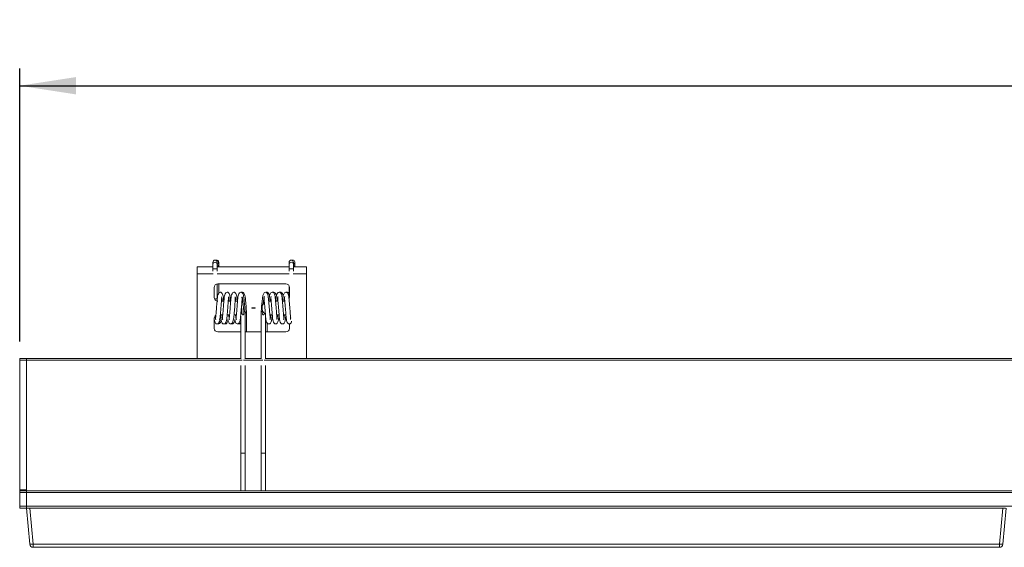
# Model space of a CAD drawing. Header units: millimetres. Extents: x 12 to 288, y 98 to 274.
# Tile 3 of 6: x 57 to 115, y 243 to 274. Entities that reach past the tile are written whole.
import ezdxf

# ---------------------------------------------------------------- set-up
doc = ezdxf.new("R2010")
doc.units = ezdxf.units.MM
doc.layers.add('SLD-0', color=179, linetype='Continuous')
doc.styles.add('SLDTEXTSTYLE0', font='TXT', dxfattribs={"width": 0.75})
doc.dimstyles.new('SLDDIMSTYLE1', dxfattribs={"dimtxt": 3, "dimasz": 3.302, "dimexe": 0, "dimexo": 0.0625, "dimgap": 0.75, "dimtad": 1, "dimdec": 1, "dimlfac": 5, "dimrnd": 1e-09, "dimzin": 12, "dimdsep": 46, "dimtxsty": 'SLDTEXTSTYLE0', "dimsah": 1, "dimcen": 0.09, "dimadec": 0, "dimazin": 3, "dimtfac": 1, "dimtdec": 1, "dimtofl": 0, "dimtmove": 0, "dimatfit": 3, "dimfxl": 1, "dimfrac": 2, "dimtolj": 1, "dimtzin": 12, "dimarcsym": 0})

# ---------------------------------------------------------------- blocks, each defined once
blk = doc.blocks.new('_D_3')
at = {"layer": 'SLD-0'}
for p, q in [((57.109, 255.002), (57.109, 270.971)), ((287.909, 255.002), (287.909, 270.971)), ((57.109, 269.971), (287.909, 269.971))]:
    blk.add_line(p, q, dxfattribs=at)
for points in [[(57.109, 269.971), (60.411, 269.463), (60.411, 270.479)], [(287.909, 269.971), (284.607, 270.479), (284.607, 269.463)]]:
    blk.add_solid(points, dxfattribs=at)
at = {"layer": 'SLD-0', "insert": (161.45, 273.838), "char_height": 3, "attachment_point": 1, "style": 'SLDTEXTSTYLE0'}
blk.add_mtext('1154', dxfattribs=at)

msp = doc.modelspace()

# ---------------------------------------------------------------- linework, layer by layer
at = {"color": 7, "linetype": 'Continuous', "lineweight": 15}
for p, q in [((68.426, 259.63), (68.426, 259.506)), ((68.639, 259.757), (68.597, 259.75)), ((68.686, 259.506), (68.686, 259.63)), ((68.769, 259.506), (68.769, 259.63)), ((72.89, 259.63), (72.89, 259.506)), ((73.103, 259.757), (73.061, 259.75)), ((73.15, 259.506), (73.15, 259.63)), ((73.233, 259.506), (73.233, 259.63)), ((67.509, 259.361), (68.426, 259.361)), ((67.509, 259.361), (67.509, 258.954)), ((68.426, 259.269), (68.426, 259.107)), ((68.686, 259.361), (72.89, 259.361)), ((68.686, 259.107), (68.686, 259.269)), ((72.89, 259.269), (72.89, 259.107)), ((73.15, 259.361), (73.909, 259.361)), ((73.15, 259.107), (73.15, 259.269)), ((73.909, 259.361), (73.909, 258.954)), ((67.509, 258.954), (67.509, 254.002)), ((73.909, 258.954), (73.909, 254.002)), ((68.509, 258.161), (68.509, 257.561)), ((68.686, 257.502), (68.686, 258.36)), ((72.709, 258.361), (68.709, 258.361)), ((68.769, 257.814), (68.769, 258.361)), ((72.89, 258.244), (72.89, 257.502)), ((72.909, 257.561), (72.909, 258.161)), ((68.931, 257.361), (69.074, 257.361)), ((69.01, 257.364), (69.074, 257.364)), ((69.331, 257.361), (69.474, 257.361)), ((69.41, 257.364), (69.474, 257.364)), ((71.705, 257.364), (71.705, 257.361)), ((71.705, 257.364), (71.767, 257.364)), ((71.705, 257.361), (71.843, 257.361)), ((72.102, 257.364), (72.167, 257.364)), ((72.103, 257.361), (72.243, 257.361)), ((72.502, 257.364), (72.567, 257.364)), ((72.503, 257.361), (72.643, 257.361)), ((70.109, 256.968), (70.109, 256.965)), ((70.109, 256.965), (70.109, 256.957)), ((70.909, 256.963), (70.709, 256.963)), ((70.709, 256.963), (70.709, 256.939)), ((70.709, 256.939), (70.909, 256.939)), ((70.909, 256.963), (70.909, 256.939)), ((71.309, 256.968), (71.309, 256.965)), ((71.309, 256.957), (71.309, 256.965)), ((71.333, 256.753), (71.332, 256.753)), ((68.509, 256.361), (68.509, 255.761)), ((69.007, 256.561), (68.867, 256.561)), ((69.407, 256.561), (69.267, 256.561)), ((69.713, 256.561), (69.667, 256.561)), ((70.059, 256.476), (70.059, 254.002)), ((70.319, 254.002), (70.319, 256.719)), ((70.4, 255.564), (70.4, 256.719)), ((71.259, 256.719), (71.259, 254.002)), ((71.519, 254.002), (71.519, 256.482)), ((71.91, 256.561), (71.77, 256.561)), ((72.31, 256.561), (72.17, 256.561)), ((72.709, 256.561), (72.57, 256.561)), ((72.983, 256.314), (73, 256.385)), ((71.6, 255.564), (71.6, 256.1)), ((72.909, 255.761), (72.909, 256.024)), ((68.709, 255.564), (68.709, 255.561)), ((68.709, 255.564), (70.059, 255.564)), ((68.709, 255.561), (70.059, 255.561)), ((70.319, 255.564), (71.259, 255.564)), ((70.319, 255.561), (71.259, 255.561)), ((71.519, 255.564), (72.709, 255.564)), ((71.519, 255.561), (72.709, 255.561)), ((72.709, 255.564), (72.709, 255.561)), ((57.109, 254.002), (57.509, 254.002)), ((57.109, 253.902), (57.109, 254.002)), ((57.509, 253.902), (57.109, 253.902)), ((57.109, 246.302), (57.109, 253.902)), ((57.509, 254.002), (70.079, 254.002)), ((57.509, 254.002), (57.509, 253.902)), ((57.509, 246.302), (57.509, 253.902)), ((70.298, 254.002), (71.279, 254.002)), ((71.498, 254.002), (273.659, 254.002)), ((70.059, 253.588), (70.059, 248.439)), ((70.319, 248.439), (70.319, 253.588)), ((71.259, 253.588), (71.259, 248.439)), ((71.519, 248.439), (71.519, 253.588)), ((70.059, 248.439), (70.059, 246.242)), ((70.319, 246.242), (70.319, 248.439)), ((71.259, 248.439), (71.259, 246.242)), ((71.519, 246.242), (71.519, 248.439)), ((57.109, 246.302), (57.509, 246.302)), ((57.109, 246.242), (57.109, 246.302)), ((57.109, 246.242), (57.509, 246.242)), ((57.109, 246.142), (57.109, 246.242)), ((57.509, 246.142), (57.109, 246.142)), ((57.109, 245.342), (57.109, 246.142)), ((57.509, 246.302), (57.509, 246.242)), ((57.509, 246.142), (57.509, 246.242)), ((57.509, 246.242), (287.509, 246.242)), ((287.509, 246.142), (57.509, 246.142)), ((57.509, 245.342), (57.509, 246.142)), ((57.109, 245.342), (57.509, 245.342)), ((57.109, 245.242), (57.109, 245.342)), ((57.509, 245.242), (57.109, 245.242)), ((57.509, 245.342), (287.509, 245.342)), ((57.509, 245.242), (57.509, 245.342)), ((57.535, 245.242), (57.509, 245.242)), ((57.694, 243.124), (57.509, 245.242)), ((57.535, 245.242), (57.708, 245.242)), ((57.708, 245.242), (57.893, 243.124)), ((114.709, 245.242), (57.708, 245.242)), ((114.524, 243.124), (114.709, 245.242)), ((114.709, 245.242), (114.882, 245.242)), ((114.909, 245.242), (114.723, 243.124)), ((57.893, 243.124), (114.524, 243.124)), ((57.893, 243.124), (57.893, 242.942)), ((114.524, 242.942), (57.893, 242.942)), ((114.524, 242.942), (114.524, 243.124))]:
    msp.add_line(p, q, dxfattribs=at)
at = {"color": 8, "linetype": 'Continuous', "lineweight": 15}
for p, q in [((67.509, 258.954), (68.44, 258.954)), ((68.672, 258.954), (72.904, 258.954)), ((73.136, 258.954), (73.909, 258.954)), ((69.713, 257.364), (69.713, 257.361)), ((57.509, 253.902), (70.148, 253.902)), ((70.229, 253.902), (71.349, 253.902)), ((71.428, 253.902), (273.665, 253.902))]:
    msp.add_line(p, q, dxfattribs=at)
at = {"color": 8, "linetype": 'Continuous', "lineweight": 15, "flags": 128}
for points in [[(68.426, 259.269), (68.426, 259.269), (68.436, 259.258), (68.464, 259.25), (68.507, 259.244), (68.556, 259.242)], [(68.556, 259.242), (68.606, 259.244), (68.648, 259.25), (68.677, 259.258), (68.686, 259.269), (68.686, 259.269)], [(72.89, 259.269), (72.89, 259.269), (72.9, 259.258), (72.928, 259.25), (72.971, 259.244), (73.02, 259.242)], [(73.02, 259.242), (73.07, 259.244), (73.112, 259.25), (73.141, 259.258), (73.15, 259.269), (73.15, 259.269)]]:
    msp.add_lwpolyline(points, dxfattribs=at)
at = {"color": 7, "linetype": 'Continuous', "lineweight": 15, "flags": 128}
for points in [[(69.312, 256.276), (69.328, 256.181), (69.382, 256.062), (69.445, 256.023), (69.505, 256.026), (69.569, 256.077), (69.621, 256.216), (69.652, 256.407), (69.673, 256.625), (69.691, 256.842), (69.706, 257.029), (69.719, 257.193), (69.729, 257.32), (69.736, 257.466), (69.734, 257.586), (69.734, 257.586)], [(69.712, 256.276), (69.728, 256.181), (69.782, 256.062), (69.845, 256.023), (69.905, 256.026), (69.969, 256.077), (70.021, 256.216), (70.052, 256.407), (70.073, 256.625), (70.091, 256.842), (70.106, 257.029), (70.119, 257.193), (70.129, 257.32), (70.136, 257.466), (70.134, 257.586), (70.134, 257.586)], [(71.767, 256.285), (71.779, 256.302), (71.784, 256.388), (71.778, 256.477), (71.772, 256.533), (71.747, 256.822), (71.73, 257.041), (71.712, 257.261), (71.693, 257.462), (71.673, 257.629), (71.643, 257.761), (71.579, 257.855), (71.505, 257.88), (71.426, 257.841), (71.355, 257.68), (71.33, 257.533), (71.309, 257.33), (71.287, 257.069), (71.274, 256.905), (71.261, 256.726), (71.261, 256.726)], [(70.244, 256.753), (70.287, 256.743), (70.313, 256.73), (70.319, 256.719)], [(70.33, 256.686), (70.363, 256.692), (70.391, 256.704), (70.401, 256.719), (70.395, 256.727)]]:
    msp.add_lwpolyline(points, dxfattribs=at)
at = {"color": 7, "linetype": 'Continuous', "lineweight": 15}
for centre, radius, start, end in [((68.555, 259.628), 0.129, 89.37651, 179.36878), ((68.558, 259.628), 0.129, 0.63118, 90.61827), ((68.641, 259.63), 0.127, 290.88832, 91.20272), ((73.019, 259.628), 0.129, 89.38173, 179.36882), ((73.022, 259.628), 0.129, 0.63118, 90.61827), ((73.105, 259.63), 0.127, 290.88099, 91.21004), ((68.709, 258.161), 0.2, 90, 180), ((72.709, 258.161), 0.2, 0, 90), ((68.709, 257.564), 0.2, 180, 270), ((68.709, 257.561), 0.2, 180, 270), ((69.713, 256.968), 0.396, 66.35687, 90), ((69.713, 256.965), 0.396, 66.10553, 90), ((72.709, 257.561), 0.2, 339.10358, 0), ((72.709, 257.564), 0.2, 342.24628, 0), ((71.326, 256.667), 0.0861, 85.6733, 136.64686), ((71.705, 256.968), 0.396, 131.30449, 180), ((71.705, 256.965), 0.396, 131.24674, 180), ((71.705, 256.957), 0.396, 180, 239.65894), ((68.709, 256.361), 0.2, 121.86247, 180), ((69.713, 256.957), 0.396, 270, 284.67475), ((68.709, 255.764), 0.2, 180, 270), ((68.709, 255.761), 0.2, 180, 270), ((72.709, 255.764), 0.2, 270, 0), ((72.709, 255.761), 0.2, 270, 0), ((57.793, 243.701), 0.585, 260.19647, 279.80353), ((57.893, 243.142), 0.2, 185, 270), ((114.624, 243.701), 0.585, 260.19647, 279.80353), ((114.524, 243.142), 0.2, 270, 355)]:
    msp.add_arc(centre, radius, start, end, dxfattribs=at)
at = {"color": 8, "linetype": 'Continuous', "lineweight": 15}
for centre, radius, start, end in [((68.554, 259.505), 0.128, 89.0832, 180.05262), ((68.558, 259.505), 0.128, 0.40406, 90.82392), ((73.019, 259.504), 0.129, 89.34853, 179.78729), ((73.022, 259.505), 0.128, 0.40406, 90.82392), ((68.641, 259.507), 0.128, 291.1516, 359.54736), ((73.105, 259.507), 0.128, 291.1516, 359.54736)]:
    msp.add_arc(centre, radius, start, end, dxfattribs=at)
at = {"color": 7, "linetype": 'Continuous', "lineweight": 15}
for points, knots in [([(68.426, 259.506), (68.426, 259.498), (68.426, 259.486), (68.426, 259.452), (68.426, 259.42), (68.426, 259.383), (68.426, 259.333), (68.426, 259.294), (68.426, 259.269)], [0, 0, 0, 0, 0.239458, 0.36836, 0.500002, 0.63164, 0.760542, 1, 1, 1, 1]), ([(68.686, 259.269), (68.686, 259.294), (68.686, 259.333), (68.686, 259.383), (68.686, 259.42), (68.686, 259.452), (68.686, 259.486), (68.686, 259.498), (68.686, 259.506)], [0, 0, 0, 0, 0.239458, 0.36836, 0.499998, 0.63164, 0.760542, 1, 1, 1, 1]), ([(68.769, 259.361), (68.769, 259.368), (68.769, 259.389), (68.769, 259.42), (68.769, 259.452), (68.769, 259.486), (68.769, 259.498), (68.769, 259.506)], [0, 0, 0, 0, 0.10183, 0.289013, 0.476205, 0.659498, 1, 1, 1, 1]), ([(72.89, 259.506), (72.89, 259.498), (72.89, 259.486), (72.89, 259.452), (72.89, 259.42), (72.89, 259.383), (72.89, 259.333), (72.89, 259.294), (72.89, 259.269)], [0, 0, 0, 0, 0.239458, 0.36836, 0.500002, 0.63164, 0.760542, 1, 1, 1, 1]), ([(73.15, 259.269), (73.15, 259.294), (73.15, 259.333), (73.15, 259.383), (73.15, 259.42), (73.15, 259.452), (73.15, 259.486), (73.15, 259.498), (73.15, 259.506)], [0, 0, 0, 0, 0.239458, 0.36836, 0.499998, 0.63164, 0.760542, 1, 1, 1, 1]), ([(73.233, 259.361), (73.233, 259.368), (73.233, 259.389), (73.233, 259.42), (73.233, 259.452), (73.233, 259.486), (73.233, 259.498), (73.233, 259.506)], [0, 0, 0, 0, 0.10183, 0.289013, 0.476205, 0.659498, 1, 1, 1, 1]), ([(68.509, 256.291), (68.516, 256.243), (68.533, 256.141), (68.576, 256.062), (68.624, 256.021), (68.718, 256.021), (68.766, 256.065), (68.812, 256.16), (68.844, 256.322), (68.864, 256.514), (68.881, 256.712), (68.896, 256.902), (68.91, 257.076), (68.923, 257.232), (68.932, 257.373), (68.937, 257.472), (68.936, 257.507), (68.935, 257.515)], [0, 0, 0, 0, 0.076996, 0.162702, 0.217935, 0.249916, 0.30692, 0.395157, 0.486061, 0.571985, 0.654741, 0.725893, 0.785599, 0.849774, 0.905939, 0.979316, 1, 1, 1, 1]), ([(69.065, 257.364), (69.065, 257.367), (69.058, 257.444), (69.044, 257.563), (69.019, 257.705), (68.987, 257.796), (68.936, 257.864), (68.859, 257.892), (68.777, 257.851), (68.716, 257.733), (68.696, 257.582), (68.675, 257.39), (68.654, 257.134), (68.633, 256.867), (68.615, 256.646), (68.601, 256.498), (68.591, 256.403), (68.587, 256.333), (68.59, 256.283), (68.6, 256.28), (68.603, 256.279)], [0, 0, 0, 0, 0.002407, 0.074305, 0.135779, 0.187208, 0.226761, 0.282774, 0.340417, 0.404156, 0.474492, 0.553577, 0.634785, 0.719546, 0.791353, 0.842492, 0.87074, 0.914916, 0.973933, 1, 1, 1, 1]), ([(68.871, 256.58), (68.876, 256.525), (68.891, 256.369), (68.92, 256.183), (68.97, 256.067), (69.024, 256.019), (69.131, 256.024), (69.178, 256.081), (69.225, 256.203), (69.253, 256.399), (69.273, 256.613), (69.29, 256.828), (69.305, 257.023), (69.319, 257.189), (69.33, 257.34), (69.338, 257.479), (69.337, 257.573), (69.334, 257.586), (69.334, 257.587)], [0, 0, 0, 0, 0.056988, 0.163112, 0.244578, 0.295912, 0.326249, 0.383995, 0.468547, 0.549854, 0.628037, 0.698555, 0.757138, 0.810195, 0.856326, 0.920158, 0.998187, 1, 1, 1, 1]), ([(68.983, 257.364), (68.978, 257.409), (68.965, 257.528), (68.951, 257.579), (68.942, 257.61)], [0, 0, 0, 0, 0.374717, 1, 1, 1, 1]), ([(69.465, 257.364), (69.465, 257.367), (69.458, 257.444), (69.444, 257.563), (69.419, 257.705), (69.387, 257.796), (69.336, 257.864), (69.259, 257.892), (69.177, 257.851), (69.116, 257.733), (69.097, 257.582), (69.075, 257.39), (69.054, 257.134), (69.033, 256.867), (69.015, 256.646), (69.001, 256.498), (68.991, 256.403), (68.987, 256.333), (68.99, 256.283), (69, 256.28), (69.003, 256.279)], [0, 0, 0, 0, 0.002408, 0.074306, 0.13578, 0.187209, 0.226762, 0.282773, 0.340417, 0.404155, 0.474492, 0.553576, 0.634784, 0.719546, 0.791353, 0.842492, 0.87074, 0.914916, 0.973933, 1, 1, 1, 1]), ([(69.383, 257.364), (69.378, 257.409), (69.365, 257.528), (69.351, 257.579), (69.342, 257.61)], [0, 0, 0, 0, 0.374714, 1, 1, 1, 1]), ([(69.87, 257.311), (69.868, 257.332), (69.86, 257.428), (69.844, 257.563), (69.819, 257.705), (69.787, 257.796), (69.736, 257.864), (69.659, 257.892), (69.577, 257.851), (69.516, 257.733), (69.497, 257.582), (69.475, 257.39), (69.454, 257.134), (69.433, 256.867), (69.415, 256.646), (69.401, 256.498), (69.391, 256.403), (69.387, 256.333), (69.39, 256.283), (69.4, 256.28), (69.403, 256.279)], [0, 0, 0, 0, 0.019204, 0.089891, 0.15033, 0.200893, 0.23978, 0.29485, 0.351522, 0.414188, 0.48334, 0.561093, 0.640934, 0.724268, 0.794866, 0.845144, 0.872917, 0.916349, 0.974372, 1, 1, 1, 1]), ([(69.786, 257.345), (69.78, 257.397), (69.765, 257.524), (69.751, 257.578), (69.742, 257.61)], [0, 0, 0, 0, 0.409567, 1, 1, 1, 1]), ([(70.316, 256.726), (70.314, 256.76), (70.306, 256.882), (70.287, 257.114), (70.266, 257.367), (70.244, 257.564), (70.219, 257.705), (70.187, 257.796), (70.136, 257.864), (70.059, 257.892), (69.977, 257.851), (69.916, 257.733), (69.896, 257.582), (69.875, 257.39), (69.854, 257.134), (69.833, 256.867), (69.815, 256.646), (69.801, 256.498), (69.791, 256.403), (69.787, 256.333), (69.79, 256.283), (69.8, 256.28), (69.803, 256.279)], [0, 0, 0, 0, 0.027333, 0.099916, 0.168628, 0.228547, 0.279778, 0.322638, 0.3556, 0.402279, 0.450318, 0.503436, 0.562053, 0.627961, 0.695637, 0.766276, 0.826118, 0.868736, 0.892278, 0.929093, 0.978276, 1, 1, 1, 1]), ([(70.398, 256.728), (70.395, 256.775), (70.385, 256.914), (70.365, 257.165), (70.343, 257.416), (70.321, 257.606), (70.292, 257.736), (70.258, 257.818), (70.197, 257.874), (70.145, 257.895), (70.114, 257.869), (70.107, 257.864)], [0, 0, 0, 0, 0.090097, 0.266473, 0.430049, 0.57037, 0.690027, 0.78721, 0.858534, 0.970414, 1, 1, 1, 1]), ([(70.244, 256.753), (70.236, 256.844), (70.219, 257.025), (70.193, 257.291), (70.168, 257.508), (70.151, 257.576), (70.142, 257.61)], [0, 0, 0, 0, 0.2509096, 0.4999297, 0.7491922, 1, 1, 1, 1]), ([(71.433, 257.606), (71.425, 257.57), (71.409, 257.503), (71.389, 257.338), (71.378, 257.222), (71.373, 257.178)], [0, 0, 0, 0, 0.42693, 0.7854771, 1, 1, 1, 1]), ([(71.444, 257.62), (71.439, 257.617), (71.429, 257.611), (71.426, 257.541), (71.434, 257.453), (71.445, 257.34), (71.457, 257.192), (71.475, 256.981), (71.493, 256.748), (71.52, 256.454), (71.532, 256.245), (71.592, 256.085), (71.656, 256.034), (71.708, 256.016), (71.771, 256.03), (71.843, 256.122), (71.871, 256.274), (71.893, 256.44), (71.902, 256.535), (71.904, 256.561)], [0, 0, 0, 0, 0.042846, 0.107348, 0.152713, 0.178967, 0.233273, 0.299264, 0.369949, 0.440846, 0.578243, 0.642352, 0.672483, 0.699939, 0.749809, 0.809906, 0.909579, 0.975335, 1, 1, 1, 1]), ([(71.751, 257.654), (71.75, 257.661), (71.742, 257.716), (71.717, 257.802), (71.639, 257.877), (71.585, 257.893), (71.557, 257.869), (71.551, 257.864)], [0, 0, 0, 0, 0.04945, 0.371829, 0.663881, 0.934611, 1, 1, 1, 1]), ([(72.167, 256.285), (72.171, 256.288), (72.182, 256.297), (72.186, 256.371), (72.18, 256.455), (72.166, 256.595), (72.15, 256.791), (72.13, 257.044), (72.112, 257.266), (72.093, 257.47), (72.075, 257.626), (72.052, 257.763), (71.982, 257.865), (71.906, 257.892), (71.8, 257.839), (71.757, 257.709), (71.73, 257.541), (71.718, 257.422), (71.712, 257.364)], [0, 0, 0, 0, 0.045229, 0.111625, 0.156436, 0.178501, 0.272392, 0.338547, 0.407225, 0.477047, 0.547555, 0.61165, 0.671692, 0.727295, 0.783967, 0.878008, 0.93988, 1, 1, 1, 1]), ([(71.833, 257.606), (71.825, 257.572), (71.811, 257.519), (71.798, 257.405), (71.793, 257.364)], [0, 0, 0, 0, 0.643712, 1, 1, 1, 1]), ([(71.844, 257.62), (71.839, 257.617), (71.829, 257.611), (71.826, 257.541), (71.834, 257.453), (71.845, 257.34), (71.857, 257.192), (71.875, 256.981), (71.893, 256.748), (71.92, 256.454), (71.932, 256.245), (71.992, 256.085), (72.056, 256.034), (72.108, 256.016), (72.171, 256.03), (72.243, 256.122), (72.271, 256.274), (72.293, 256.44), (72.302, 256.535), (72.304, 256.561)], [0, 0, 0, 0, 0.042846, 0.107348, 0.152713, 0.178967, 0.233272, 0.299264, 0.369949, 0.440845, 0.578242, 0.642351, 0.672483, 0.69994, 0.749808, 0.809907, 0.909579, 0.975334, 1, 1, 1, 1]), ([(72.151, 257.654), (72.15, 257.661), (72.142, 257.716), (72.117, 257.802), (72.039, 257.877), (71.985, 257.893), (71.957, 257.869), (71.951, 257.864)], [0, 0, 0, 0, 0.04945, 0.371829, 0.663881, 0.934604, 1, 1, 1, 1]), ([(72.567, 256.285), (72.571, 256.288), (72.582, 256.297), (72.586, 256.371), (72.58, 256.455), (72.566, 256.595), (72.55, 256.791), (72.53, 257.044), (72.512, 257.266), (72.493, 257.47), (72.475, 257.626), (72.452, 257.763), (72.382, 257.865), (72.306, 257.892), (72.2, 257.839), (72.157, 257.709), (72.13, 257.541), (72.118, 257.423), (72.112, 257.364)], [0, 0, 0, 0, 0.045232, 0.111632, 0.156446, 0.178511, 0.272408, 0.338567, 0.407249, 0.477074, 0.547587, 0.611685, 0.671732, 0.727336, 0.784013, 0.878059, 0.939935, 1, 1, 1, 1]), ([(72.233, 257.606), (72.225, 257.572), (72.211, 257.519), (72.198, 257.405), (72.193, 257.364)], [0, 0, 0, 0, 0.643715, 1, 1, 1, 1]), ([(72.244, 257.62), (72.239, 257.617), (72.229, 257.611), (72.226, 257.541), (72.234, 257.453), (72.245, 257.34), (72.257, 257.192), (72.275, 256.981), (72.293, 256.748), (72.32, 256.454), (72.332, 256.245), (72.392, 256.085), (72.456, 256.034), (72.508, 256.016), (72.571, 256.03), (72.643, 256.122), (72.671, 256.274), (72.693, 256.44), (72.702, 256.534), (72.704, 256.559)], [0, 0, 0, 0, 0.042869, 0.107405, 0.152794, 0.179062, 0.233396, 0.299423, 0.370145, 0.441079, 0.578549, 0.642693, 0.67284, 0.70031, 0.750207, 0.810336, 0.910062, 0.975852, 1, 1, 1, 1]), ([(72.551, 257.654), (72.55, 257.661), (72.542, 257.716), (72.517, 257.802), (72.439, 257.877), (72.385, 257.893), (72.357, 257.869), (72.351, 257.864)], [0, 0, 0, 0, 0.049449, 0.371827, 0.663884, 0.934604, 1, 1, 1, 1]), ([(72.967, 256.285), (72.971, 256.288), (72.982, 256.297), (72.986, 256.371), (72.98, 256.455), (72.966, 256.595), (72.95, 256.791), (72.93, 257.044), (72.912, 257.266), (72.893, 257.47), (72.875, 257.626), (72.852, 257.763), (72.782, 257.865), (72.706, 257.892), (72.6, 257.839), (72.557, 257.709), (72.53, 257.541), (72.518, 257.423), (72.512, 257.364)], [0, 0, 0, 0, 0.045231, 0.111631, 0.156445, 0.178511, 0.272407, 0.338567, 0.407249, 0.477074, 0.547587, 0.611685, 0.671731, 0.727337, 0.784012, 0.878059, 0.939935, 1, 1, 1, 1]), ([(72.633, 257.606), (72.625, 257.572), (72.611, 257.519), (72.598, 257.405), (72.593, 257.364)], [0, 0, 0, 0, 0.643712, 1, 1, 1, 1]), ([(72.643, 257.621), (72.64, 257.619), (72.63, 257.614), (72.626, 257.554), (72.632, 257.473), (72.642, 257.373), (72.653, 257.242), (72.668, 257.06), (72.685, 256.85), (72.702, 256.639), (72.72, 256.447), (72.736, 256.299), (72.756, 256.166), (72.815, 256.054), (72.9, 256.013), (72.965, 256.03), (73.022, 256.086), (73.037, 256.153), (73.044, 256.185)], [0, 0, 0, 0, 0.04248, 0.114271, 0.168027, 0.200439, 0.256379, 0.32347, 0.39943, 0.475074, 0.551565, 0.626584, 0.697941, 0.76619, 0.82688, 0.880517, 0.942733, 1, 1, 1, 1]), ([(72.89, 257.816), (72.873, 257.836), (72.834, 257.881), (72.785, 257.893), (72.757, 257.869), (72.751, 257.864)], [0, 0, 0, 0, 0.396629, 0.882607, 1, 1, 1, 1]), ([(70.111, 256.978), (70.116, 256.925), (70.123, 256.848), (70.131, 256.775), (70.133, 256.753)], [0, 0, 0, 0, 0.695783, 1, 1, 1, 1]), ([(70.244, 256.753), (70.249, 256.722), (70.256, 256.669), (70.245, 256.612), (70.23, 256.58), (70.218, 256.564), (70.205, 256.556), (70.193, 256.552), (70.182, 256.553), (70.17, 256.557), (70.157, 256.567), (70.139, 256.592), (70.124, 256.647), (70.123, 256.706), (70.131, 256.746), (70.133, 256.753)], [0, 0, 0, 0, 0.198403, 0.335645, 0.388777, 0.442262, 0.467118, 0.492234, 0.514566, 0.534116, 0.566282, 0.623428, 0.742812, 0.957365, 1, 1, 1, 1]), ([(71.333, 256.753), (71.328, 256.752), (71.31, 256.749), (71.284, 256.742), (71.263, 256.731), (71.26, 256.723), (71.259, 256.719)], [0, 0, 0, 0, 0.115597, 0.422232, 0.715453, 1, 1, 1, 1]), ([(71.333, 256.753), (71.329, 256.723), (71.321, 256.67), (71.333, 256.61), (71.349, 256.576), (71.364, 256.561), (71.375, 256.554), (71.387, 256.552), (71.397, 256.553), (71.409, 256.558), (71.424, 256.571), (71.442, 256.603), (71.453, 256.638), (71.45, 256.666), (71.45, 256.671)], [0, 0, 0, 0, 0.228488, 0.410725, 0.50176, 0.540897, 0.580434, 0.603912, 0.627429, 0.6559, 0.700181, 0.784232, 0.960594, 1, 1, 1, 1]), ([(71.341, 256.837), (71.34, 256.832), (71.337, 256.803), (71.335, 256.775), (71.332, 256.753)], [0, 0, 0, 0, 0.201208, 1, 1, 1, 1]), ([(68.562, 256.488), (68.567, 256.448), (68.581, 256.34), (68.594, 256.303), (68.603, 256.279)], [0, 0, 0, 0, 0.36498, 1, 1, 1, 1]), ([(68.711, 256.032), (68.715, 256.029), (68.729, 256.018), (68.802, 256.023), (68.846, 256.065), (68.89, 256.144), (68.906, 256.237), (68.912, 256.274)], [0, 0, 0, 0, 0.053501, 0.182268, 0.412344, 0.76652, 1, 1, 1, 1]), ([(68.822, 256.285), (68.83, 256.314), (68.845, 256.362), (68.859, 256.483), (68.865, 256.531)], [0, 0, 0, 0, 0.59925, 1, 1, 1, 1]), ([(68.953, 256.561), (68.961, 256.493), (68.978, 256.354), (68.994, 256.304), (69.003, 256.279)], [0, 0, 0, 0, 0.489168, 1, 1, 1, 1]), ([(69.109, 256.029), (69.109, 256.029), (69.12, 256.018), (69.197, 256.02), (69.249, 256.065), (69.292, 256.15), (69.308, 256.25), (69.314, 256.284)], [0, 0, 0, 0, 0.00477, 0.154568, 0.400008, 0.795672, 1, 1, 1, 1]), ([(69.353, 256.561), (69.361, 256.493), (69.378, 256.354), (69.394, 256.304), (69.403, 256.279)], [0, 0, 0, 0, 0.489167, 1, 1, 1, 1]), ([(69.509, 256.029), (69.509, 256.029), (69.52, 256.018), (69.597, 256.02), (69.649, 256.065), (69.692, 256.15), (69.708, 256.25), (69.714, 256.284)], [0, 0, 0, 0, 0.00477, 0.154578, 0.400009, 0.795675, 1, 1, 1, 1]), ([(69.751, 256.571), (69.751, 256.571), (69.76, 256.486), (69.777, 256.362), (69.794, 256.306), (69.803, 256.279)], [0, 0, 0, 0, 0.002645, 0.502595, 1, 1, 1, 1]), ([(70.4, 256.719), (70.4, 256.718), (70.4, 256.712), (70.394, 256.701), (70.372, 256.686), (70.346, 256.676), (70.328, 256.674), (70.323, 256.673)], [0, 0, 0, 0, 0.021088, 0.311652, 0.603712, 0.900598, 1, 1, 1, 1]), ([(71.776, 256.282), (71.784, 256.311), (71.8, 256.366), (71.816, 256.483), (71.824, 256.557), (71.824, 256.561)], [0, 0, 0, 0, 0.5256389, 0.9728702, 1, 1, 1, 1]), ([(72.176, 256.282), (72.184, 256.311), (72.2, 256.366), (72.216, 256.483), (72.224, 256.557), (72.224, 256.561)], [0, 0, 0, 0, 0.525639, 0.972872, 1, 1, 1, 1]), ([(72.576, 256.282), (72.584, 256.311), (72.6, 256.366), (72.617, 256.488), (72.625, 256.566), (72.626, 256.576)], [0, 0, 0, 0, 0.509381, 0.94278, 1, 1, 1, 1]), ([(69.909, 256.029), (69.909, 256.029), (69.92, 256.018), (69.997, 256.021), (70.034, 256.045), (70.052, 256.089), (70.059, 256.106)], [0, 0, 0, 0, 0.008792, 0.284896, 0.737282, 1, 1, 1, 1]), ([(70.319, 248.439), (70.317, 248.44), (70.313, 248.444), (70.288, 248.447), (70.262, 248.45), (70.238, 248.451), (70.214, 248.452), (70.189, 248.452), (70.164, 248.452), (70.139, 248.451), (70.116, 248.45), (70.089, 248.447), (70.067, 248.444), (70.055, 248.44), (70.059, 248.439), (70.059, 248.439)], [0, 0, 0, 0, 0.124237, 0.249105, 0.315064, 0.378749, 0.440301, 0.499929, 0.559438, 0.620909, 0.684456, 0.750303, 0.874955, 0.999855, 1, 1, 1, 1]), ([(71.259, 248.439), (71.26, 248.44), (71.264, 248.444), (71.289, 248.447), (71.315, 248.45), (71.338, 248.451), (71.363, 248.452), (71.389, 248.452), (71.415, 248.452), (71.439, 248.451), (71.462, 248.45), (71.488, 248.447), (71.513, 248.444), (71.517, 248.44), (71.519, 248.439)], [0, 0, 0, 0, 0.124439, 0.249305, 0.312233, 0.374994, 0.437564, 0.499983, 0.562432, 0.625013, 0.687718, 0.750327, 0.874863, 1, 1, 1, 1])]:
    msp.add_open_spline(points, degree=3, knots=knots, dxfattribs=at)
at = {"color": 8, "linetype": 'Continuous', "lineweight": 15}
msp.add_open_spline([(68.556, 257.481), (68.573, 257.481), (68.608, 257.482), (68.65, 257.488), (68.681, 257.497), (68.684, 257.504), (68.686, 257.508)], degree=3, knots=[0, 0, 0, 0, 0.2499885, 0.4999958, 0.7499996, 1, 1, 1, 1], dxfattribs=at)

# ---------------------------------------------------------------- dimensions: what is measured, and where the dimension line sits
at = {"layer": 'SLD-0'}
dim = msp.add_linear_dim(base=(287.909, 269.971), p1=(57.109, 254.002), p2=(287.909, 254.002), dimstyle='SLDDIMSTYLE1', dxfattribs=at)
dim.commit()
dim.dimension.update_dxf_attribs({"geometry": '_D_3', "text_midpoint": (165.884, 269.971), "dimtype": 160})

doc.saveas('drawing.dxf')
